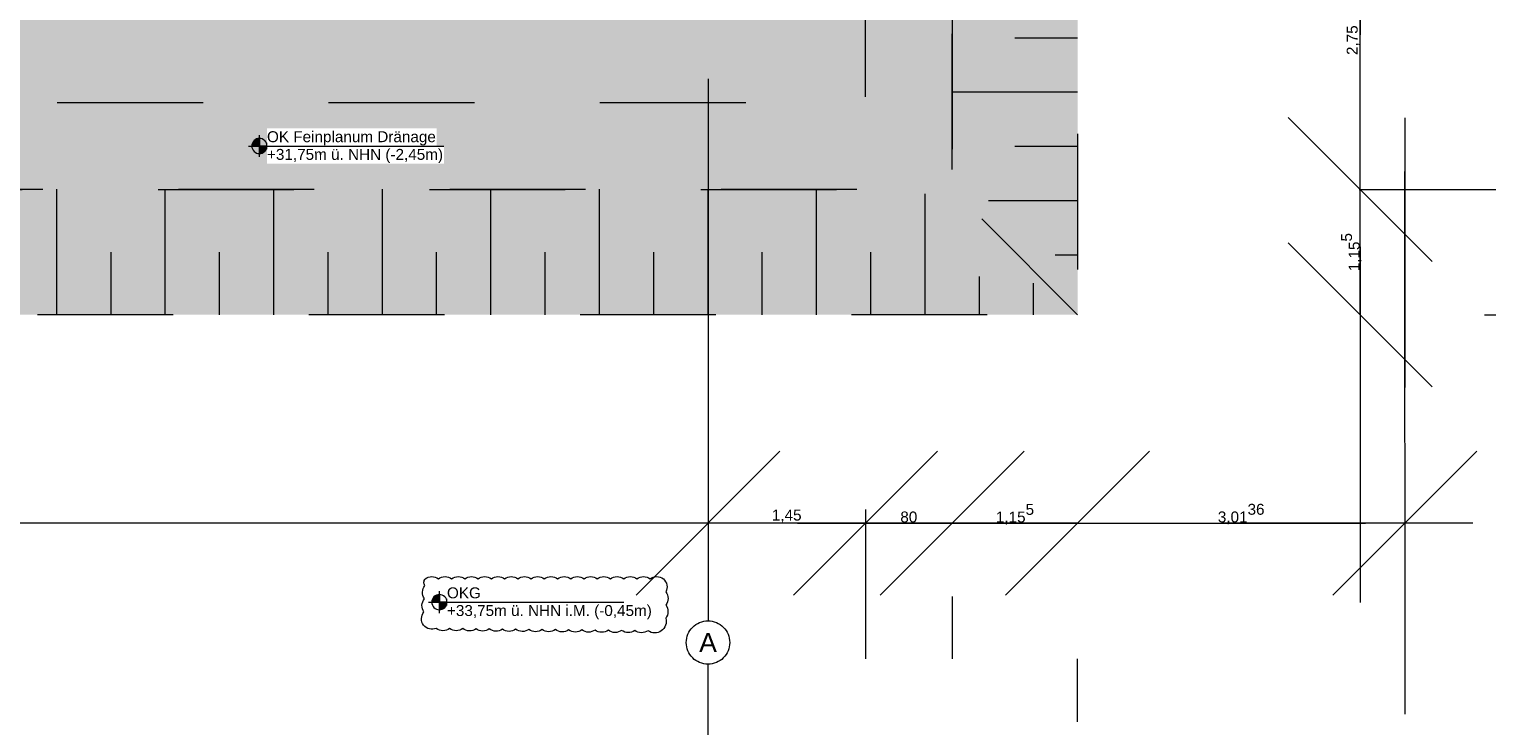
# Model space of a CAD drawing. Header units: metres. Extents: x -3716 to 31, y -1854 to 706.
# Tile 175 of 237: x -391 to -221, y -157 to -77. Entities that reach past the tile are written whole.
import ezdxf

# ---------------------------------------------------------------- set-up
doc = ezdxf.new("R2010")
doc.units = ezdxf.units.M
doc.header["$LTSCALE"] = 1.25
doc.header["$PDMODE"] = 1
doc.header["$PDSIZE"] = -2
for name, pattern in [('Linienart-53', [5.291531, 3.175, -1.058062, 0.352704, -0.705764]), ('Linienart-Gestrichelt mit Abstand', [6, 4, -2]), ('VW-01 Strichlinie kurz', [1.999894, 0.999947, -0.999947])]:
    doc.linetypes.add(name, pattern=pattern)
doc.layers.get('0').update_dxf_attribs({"lineweight": 25})
for name, color, linetype, lineweight in [('30 -32 Gründung-Baugrube', 7, 'VW-01 Strichlinie kurz', 9), ('70 -71 Achsen- 1 Gebäudeachsen', 7, 'Linienart-53', 18), ('70 -72 Beschriftung- 5 Höhenkoten', 7, 'Continuous', 15), ('Keine', 7, 'Continuous', 9), ('Keine-1', 7, 'Continuous', 15)]:
    doc.layers.add(name, color=color, linetype=linetype, lineweight=lineweight)
doc.layers.add('70 -76 Bemaßung- 2 Allgemein', color=7, linetype='Continuous', lineweight=5, true_color=0x6666cc)
doc.layers.add('70 -77 Revision- 2 Wolken', color=7, linetype='Continuous', lineweight=18, true_color=0x944cff)
doc.styles.add('Arial', font='arial.ttf')
doc.dimstyles.new('k+k_klein', dxfattribs={"dimtxt": 1.258608, "dimasz": 1.3255, "dimexe": 1.25, "dimexo": 3.75, "dimgap": 0.125, "dimtad": 1, "dimdec": 3, "dimtxsty": 'Arial', "dimblk": 'VW_SLASH', "dimblk1": 'VW_SLASH', "dimblk2": 'VW_SLASH', "dimcen": 0, "dimdle": 0.625, "dimadec": 3, "dimazin": 0, "dimtfac": 0.75, "dimtdec": 3, "dimtix": 1, "dimtmove": 0, "dimatfit": 0, "dimldrblk": 'VW_FILLEDARROW', "dimfxlon": 1, "dimfrac": 2, "dimtolj": 1, "dimarcsym": 0})

# ---------------------------------------------------------------- blocks, each defined once
blk = doc.blocks.new('Gruppe-32')
at = {"layer": '30 -32 Gründung-Baugrube', "color": 7, "transparency": 33554687}
for p, q in [((-6.421, -43.352), (-6.421, -42.196)), ((-5.421, -43.352), (-5.421, -42.196)), ((-4.421, -43.352), (-4.421, -42.196)), ((-3.421, -43.352), (-3.421, -42.196)), ((-2.421, -43.352), (-2.421, -42.196)), ((-1.421, -43.352), (-1.421, -42.196)), ((-0.421, -43.352), (-0.421, -42.196)), ((0.579, -43.352), (0.579, -42.196)), ((1.579, -43.352), (1.579, -42.238)), ((-5.921, -43.352), (-5.921, -42.774)), ((-4.921, -43.352), (-4.921, -42.774)), ((-3.921, -43.352), (-3.921, -42.774)), ((-2.921, -43.352), (-2.921, -42.774)), ((-1.921, -43.352), (-1.921, -42.774)), ((-0.921, -43.352), (-0.921, -42.774)), ((0.079, -43.352), (0.079, -42.774)), ((1.079, -43.352), (1.079, -42.774)), ((2.079, -43.352), (2.079, -43)), ((2.579, -43.352), (2.579, -43.06))]:
    blk.add_line(p, q, dxfattribs=at)
blk = doc.blocks.new('Gruppe-33')
at = {"layer": '30 -32 Gründung-Baugrube', "color": 7, "transparency": 33554687}
for p, q in [((2.984, -40.802), (2.407, -40.802)), ((2.984, -41.302), (1.829, -41.302)), ((2.984, -41.802), (2.407, -41.802)), ((2.984, -42.302), (2.162, -42.302)), ((2.984, -42.802), (2.778, -42.802))]:
    blk.add_line(p, q, dxfattribs=at)
blk = doc.blocks.new('Gruppe-153')
at = {"layer": '30 -32 Gründung-Baugrube', "color": 7, "transparency": 33554687}
for name in ['Gruppe-33', 'Gruppe-32']:
    blk.add_blockref(name, (0, 0), dxfattribs=at)
blk = doc.blocks.new('Änderungswolke-4')
at = {"layer": '70 -77 Revision- 2 Wolken', "transparency": 33554687, "flags": 128}
blk.add_lwpolyline([(-1.107, 0.227, -0.162278), (-1.047, 0.248, -0.162278), (-0.986, 0.227, -0.162278), (-0.925, 0.248, -0.162278), (-0.864, 0.227, -0.162278), (-0.803, 0.248, -0.162278), (-0.742, 0.227, -0.162278), (-0.681, 0.248, -0.162278), (-0.62, 0.227, -0.162278), (-0.559, 0.248, -0.162278), (-0.498, 0.227, -0.162278), (-0.437, 0.248, -0.162278), (-0.376, 0.227, -0.162278), (-0.315, 0.248, -0.162278), (-0.254, 0.227, -0.162278), (-0.193, 0.248, -0.162278), (-0.132, 0.227, -0.162278), (-0.071, 0.248, -0.162278), (-0.01, 0.227, -0.162278), (0.051, 0.248, -0.162278), (0.112, 0.227, -0.162278), (0.173, 0.248, -0.162278), (0.234, 0.227, -0.162278), (0.295, 0.248, -0.162278), (0.356, 0.227, -0.162278), (0.416, 0.248, -0.162278), (0.477, 0.227, -0.162278), (0.538, 0.248, -0.162278), (0.599, 0.227, -0.162278), (0.66, 0.248, -0.162278), (0.721, 0.227, -0.162278), (0.782, 0.248, -0.162278), (0.843, 0.227, -0.162278), (0.904, 0.248, -0.162278), (0.965, 0.227, -0.162278), (1.026, 0.248, -0.162278), (1.087, 0.227, -0.162278), (1.119, 0.171, -0.162278), (1.11, 0.108, -0.162278), (1.13, 0.047, -0.162278), (1.109, -0.014, -0.162278), (1.129, -0.075, -0.162278), (1.108, -0.136, -0.162278), (1.107, -0.2, -0.162278), (1.067, -0.251, -0.162278), (1.006, -0.271, -0.162278), (0.946, -0.25, -0.162278), (0.884, -0.269, -0.162278), (0.824, -0.248, -0.162278), (0.762, -0.268, -0.162278), (0.702, -0.247, -0.162278), (0.641, -0.267, -0.162278), (0.58, -0.246, -0.162278), (0.519, -0.265, -0.162278), (0.458, -0.244, -0.162278), (0.397, -0.264, -0.162278), (0.336, -0.243, -0.162278), (0.275, -0.263, -0.162278), (0.214, -0.242, -0.162278), (0.153, -0.261, -0.162278), (0.092, -0.24, -0.162278), (0.031, -0.26, -0.162278), (-0.03, -0.239, -0.162278), (-0.091, -0.259, -0.162278), (-0.152, -0.238, -0.162278), (-0.213, -0.257, -0.162278), (-0.274, -0.236, -0.162278), (-0.335, -0.256, -0.162278), (-0.396, -0.235, -0.162278), (-0.457, -0.255, -0.162278), (-0.517, -0.234, -0.162278), (-0.579, -0.254, -0.162278), (-0.639, -0.233, -0.162278), (-0.701, -0.252, -0.162278), (-0.761, -0.231, -0.162278), (-0.822, -0.251, -0.162278), (-0.883, -0.23, -0.162278), (-0.944, -0.25, -0.162278), (-1.005, -0.229, -0.162278), (-1.069, -0.234, -0.162278), (-1.123, -0.199, -0.162278), (-1.141, -0.138, -0.162278), (-1.119, -0.077, -0.162278), (-1.137, -0.016, -0.162278), (-1.114, 0.044, -0.162278), (-1.132, 0.106, -0.162278), (-1.11, 0.166, -0.162278), (-1.119, 0.197, -0.162278), (-1.107, 0.227)], format="xyb", close=True, dxfattribs=at)
blk = doc.blocks.new('Gruppe-210')
at = {"layer": '70 -72 Beschriftung- 5 Höhenkoten', "linetype": 'Continuous', "lineweight": 0}
h = blk.add_hatch(color=7, dxfattribs=at)
edge = h.paths.add_edge_path()
edge.add_arc((-2.896, -46), 0.07, 90, 180)
edge.add_line((-2.966, -46), (-2.896, -46))
edge.add_line((-2.896, -46), (-2.896, -45.93))
at = {"layer": '70 -72 Beschriftung- 5 Höhenkoten'}
blk.add_line((-2.896, -46.1), (-2.896, -45.9), dxfattribs=at)
at = {"layer": '70 -72 Beschriftung- 5 Höhenkoten', "flags": 128}
for points in [[(-2.896, -45.93, 0.414214), (-2.966, -46), (-2.896, -46)], [(-2.966, -46, 0.414214), (-2.896, -46.07), (-2.896, -46)]]:
    blk.add_lwpolyline(points, format="xyb", close=True, dxfattribs=at)
at = {"color": 255, "linetype": 'Continuous'}
blk.add_wipeout([(-2.826, -46), (-2.51, -46), (-2.51, -45.838), (-2.826, -45.838)], dxfattribs=at).dxf.layer = '70 -72 Beschriftung- 5 Höhenkoten'
at = {"layer": '70 -72 Beschriftung- 5 Höhenkoten', "insert": (-2.826, -45.864), "char_height": 0.1007, "attachment_point": 1, "line_spacing_factor": 0.96878, "style": 'Arial'}
blk.add_mtext('OKG', dxfattribs=at)
at = {"color": 255, "linetype": 'Continuous'}
blk.add_wipeout([(-2.826, -46.162), (-0.929, -46.162), (-0.929, -46), (-2.826, -46)], dxfattribs=at).dxf.layer = '70 -72 Beschriftung- 5 Höhenkoten'
at = {"layer": '70 -72 Beschriftung- 5 Höhenkoten', "linetype": 'Continuous', "lineweight": 0}
h = blk.add_hatch(color=7, dxfattribs=at)
edge = h.paths.add_edge_path()
edge.add_arc((-2.896, -46), 0.07, 270, 360)
edge.add_line((-2.826, -46), (-2.896, -46))
edge.add_line((-2.896, -46), (-2.896, -46.07))
at = {"layer": '70 -72 Beschriftung- 5 Höhenkoten'}
blk.add_line((-2.996, -46), (-1.196, -46), dxfattribs=at)
at = {"layer": '70 -72 Beschriftung- 5 Höhenkoten', "flags": 128}
for points in [[(-2.826, -46, 0.414214), (-2.896, -45.93), (-2.896, -46)], [(-2.896, -46.07, 0.414214), (-2.826, -46), (-2.896, -46)]]:
    blk.add_lwpolyline(points, format="xyb", close=True, dxfattribs=at)
at = {"layer": '70 -77 Revision- 2 Wolken'}
blk.add_blockref('Änderungswolke-4', (-1.919, -46.013), dxfattribs=at)
at = {"layer": '70 -72 Beschriftung- 5 Höhenkoten', "insert": (-2.826, -46.027), "char_height": 0.10069, "attachment_point": 1, "line_spacing_factor": 0.96878, "style": 'Arial'}
blk.add_mtext('+33,75m ü. NHN i.M. (-0,45m)', dxfattribs=at)
blk = doc.blocks.new('Gruppe-287')
at = {"layer": '70 -72 Beschriftung- 5 Höhenkoten', "linetype": 'Continuous', "lineweight": 0}
h = blk.add_hatch(color=7, dxfattribs=at)
edge = h.paths.add_edge_path()
edge.add_arc((-4.554, -41.797), 0.07, 90, 180)
edge.add_line((-4.624, -41.797), (-4.554, -41.797))
edge.add_line((-4.554, -41.797), (-4.554, -41.727))
at = {"layer": '70 -72 Beschriftung- 5 Höhenkoten'}
blk.add_line((-4.554, -41.897), (-4.554, -41.697), dxfattribs=at)
at = {"layer": '70 -72 Beschriftung- 5 Höhenkoten', "flags": 128}
for points in [[(-4.554, -41.727, 0.414214), (-4.624, -41.797), (-4.554, -41.797)], [(-4.624, -41.797, 0.414214), (-4.554, -41.867), (-4.554, -41.797)]]:
    blk.add_lwpolyline(points, format="xyb", close=True, dxfattribs=at)
at = {"color": 255, "linetype": 'Continuous'}
blk.add_wipeout([(-4.484, -41.797), (-2.921, -41.797), (-2.921, -41.635), (-4.484, -41.635)], dxfattribs=at).dxf.layer = '70 -72 Beschriftung- 5 Höhenkoten'
at = {"layer": '70 -72 Beschriftung- 5 Höhenkoten', "insert": (-4.484, -41.661), "char_height": 0.10069, "attachment_point": 1, "line_spacing_factor": 0.96878, "style": 'Arial'}
blk.add_mtext('OK Feinplanum Dränage', dxfattribs=at)
at = {"color": 255, "linetype": 'Continuous'}
blk.add_wipeout([(-4.484, -41.959), (-2.854, -41.959), (-2.854, -41.797), (-4.484, -41.797)], dxfattribs=at).dxf.layer = '70 -72 Beschriftung- 5 Höhenkoten'
at = {"layer": '70 -72 Beschriftung- 5 Höhenkoten', "linetype": 'Continuous', "lineweight": 0}
h = blk.add_hatch(color=7, dxfattribs=at)
edge = h.paths.add_edge_path()
edge.add_arc((-4.554, -41.797), 0.07, 270, 360)
edge.add_line((-4.484, -41.797), (-4.554, -41.797))
edge.add_line((-4.554, -41.797), (-4.554, -41.867))
at = {"layer": '70 -72 Beschriftung- 5 Höhenkoten'}
blk.add_line((-4.654, -41.797), (-2.854, -41.797), dxfattribs=at)
at = {"layer": '70 -72 Beschriftung- 5 Höhenkoten', "flags": 128}
for points in [[(-4.484, -41.797, 0.414214), (-4.554, -41.727), (-4.554, -41.797)], [(-4.554, -41.867, 0.414214), (-4.484, -41.797), (-4.554, -41.797)]]:
    blk.add_lwpolyline(points, format="xyb", close=True, dxfattribs=at)
at = {"layer": '70 -72 Beschriftung- 5 Höhenkoten', "insert": (-4.484, -41.824), "char_height": 0.10069, "attachment_point": 1, "line_spacing_factor": 0.96878, "style": 'Arial'}
blk.add_mtext('+31,75m ü. NHN (-2,45m)', dxfattribs=at)
blk = doc.blocks.new('VW_SLASH')
at = {"color": 0, "linetype": 'ByBlock', "lineweight": -2, "transparency": 16777216}
blk.add_line((0.472, 0), (-1, 0), dxfattribs=at)
at = {"color": 0, "lineweight": 5, "transparency": 16777216, "flags": 128}
blk.add_lwpolyline([(0.5, 0.5), (-0.5, -0.5)], dxfattribs=at)
blk = doc.blocks.new('*D519')
at = {"layer": '70 -76 Bemaßung- 2 Allgemein', "color": 0, "lineweight": -2}
for p, q in [((6.971, -39.447), (6.838, -39.447)), ((5.588, -40.872), (5.588, -40.773)), ((5.579, -42.197), (6.838, -42.197))]:
    blk.add_line(p, q, dxfattribs=at)
at = {"layer": 'Defpoints', "color": 0}
for p in [(3.221, -39.447), (5.588, -39.447), (1.829, -42.197)]:
    blk.add_point(p, dxfattribs=at)
at = {"layer": '70 -76 Bemaßung- 2 Allgemein', "color": 0, "lineweight": -2, "xscale": 1.32550048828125, "yscale": 1.32550048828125, "zscale": 1.32550048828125}
for p, rotation in [((5.588, -39.447), 90), ((5.588, -42.197), 270)]:
    blk.add_blockref('VW_SLASH', p, dxfattribs=dict(at, rotation=rotation))
at = {"layer": '70 -76 Bemaßung- 2 Allgemein', "color": 0, "insert": (5.523, -40.822), "char_height": 0.1007, "attachment_point": 5, "rotation": 90, "style": 'Arial'}
blk.add_mtext('\\A1;2,75', dxfattribs=at)
blk = doc.blocks.new('VW_FILLEDARROW')
at = {"linetype": 'Continuous', "lineweight": 0, "transparency": 16777216}
blk.add_hatch(color=0, dxfattribs=at).paths.add_polyline_path([(-2.829, 0.758), (0, 0), (-2.829, -0.758)])
at = {"color": 0, "lineweight": 5, "transparency": 16777216, "flags": 128}
blk.add_lwpolyline([(-2.829, 0.758), (0, 0), (-2.829, -0.758)], close=True, dxfattribs=at)
blk = doc.blocks.new('*D520')
at = {"layer": '70 -76 Bemaßung- 2 Allgemein', "color": 0, "lineweight": -2}
for p, q in [((5.588, -40.872), (5.588, -39.546)), ((5.579, -42.197), (6.838, -42.197)), ((5.588, -43.352), (5.588, -42.197)), ((6.734, -43.352), (6.838, -43.352)), ((5.588, -44.678), (5.588, -46.003))]:
    blk.add_line(p, q, dxfattribs=at)
at = {"layer": 'Defpoints', "color": 0}
for p in [(1.829, -42.197), (5.588, -42.197), (2.984, -43.352)]:
    blk.add_point(p, dxfattribs=at)
at = {"layer": '70 -76 Bemaßung- 2 Allgemein', "color": 0, "lineweight": -2, "xscale": 1.32550048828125, "yscale": 1.32550048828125, "zscale": 1.32550048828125}
for p, rotation in [((5.588, -42.197), 270), ((5.588, -43.352), 90)]:
    blk.add_blockref('VW_SLASH', p, dxfattribs=dict(at, rotation=rotation))
at = {"layer": '70 -76 Bemaßung- 2 Allgemein', "color": 0, "insert": (5.506, -42.775), "char_height": 0.10069, "attachment_point": 5, "rotation": 90, "style": 'Arial'}
blk.add_mtext('\\A1;1,15\\S5^ ;', dxfattribs=at)
blk = doc.blocks.new('*D561')
at = {"layer": '70 -76 Bemaßung- 2 Allgemein', "color": 0, "lineweight": -2}
for p, q in [((-0.421, -41.522), (-0.421, -44.022)), ((-1.747, -45.272), (-33.417, -45.272)), ((-34.742, -48.854), (-34.742, -46.522))]:
    blk.add_line(p, q, dxfattribs=at)
at = {"layer": 'Defpoints', "color": 0}
for p in [(-34.742, -45.104), (-34.742, -45.272), (-0.421, -45.272)]:
    blk.add_point(p, dxfattribs=at)
at = {"layer": '70 -76 Bemaßung- 2 Allgemein', "color": 0, "lineweight": -2, "xscale": 1.32550048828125, "yscale": 1.32550048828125, "zscale": 1.32550048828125, "rotation": 180}
blk.add_blockref('VW_SLASH', (-34.742, -45.272), dxfattribs=at)
at = {"layer": '70 -76 Bemaßung- 2 Allgemein', "color": 0, "lineweight": -2, "xscale": 1.32550048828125, "yscale": 1.32550048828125, "zscale": 1.32550048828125}
blk.add_blockref('VW_SLASH', (-0.421, -45.272), dxfattribs=at)
at = {"layer": '70 -76 Bemaßung- 2 Allgemein', "color": 0, "insert": (-17.582, -45.189), "char_height": 0.10069, "attachment_point": 5, "style": 'Arial'}
blk.add_mtext('\\A1;34,32\\S13^ ;', dxfattribs=at)
blk = doc.blocks.new('*D562')
at = {"layer": '70 -76 Bemaßung- 2 Allgemein', "color": 0, "lineweight": -2}
for p, q in [((1.029, -45.147), (1.029, -46.522)), ((-1.747, -45.272), (-3.072, -45.272)), ((1.029, -45.272), (-0.421, -45.272)), ((2.355, -45.272), (3.68, -45.272)), ((-0.421, -49.022), (-0.421, -46.522))]:
    blk.add_line(p, q, dxfattribs=at)
at = {"layer": 'Defpoints', "color": 0}
for p in [(1.029, -41.397), (-0.421, -45.272), (-0.421, -45.272)]:
    blk.add_point(p, dxfattribs=at)
at = {"layer": '70 -76 Bemaßung- 2 Allgemein', "color": 0, "lineweight": -2, "xscale": 1.32550048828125, "yscale": 1.32550048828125, "zscale": 1.32550048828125}
blk.add_blockref('VW_SLASH', (-0.421, -45.272), dxfattribs=at)
at = {"layer": '70 -76 Bemaßung- 2 Allgemein', "color": 0, "lineweight": -2, "xscale": 1.32550048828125, "yscale": 1.32550048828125, "zscale": 1.32550048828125, "rotation": 180}
blk.add_blockref('VW_SLASH', (1.029, -45.272), dxfattribs=at)
at = {"layer": '70 -76 Bemaßung- 2 Allgemein', "color": 0, "insert": (0.304, -45.207), "char_height": 0.1007, "attachment_point": 5, "style": 'Arial'}
blk.add_mtext('\\A1;1,45', dxfattribs=at)
blk = doc.blocks.new('*D563')
at = {"layer": '70 -76 Bemaßung- 2 Allgemein', "color": 0, "lineweight": -2}
for p, q in [((1.029, -45.147), (1.029, -46.522)), ((-0.297, -45.272), (-1.622, -45.272)), ((1.829, -45.272), (1.029, -45.272)), ((3.155, -45.272), (4.48, -45.272)), ((1.829, -45.947), (1.829, -46.522))]:
    blk.add_line(p, q, dxfattribs=at)
at = {"layer": 'Defpoints', "color": 0}
for p in [(1.029, -41.397), (1.829, -42.197), (1.029, -45.272)]:
    blk.add_point(p, dxfattribs=at)
at = {"layer": '70 -76 Bemaßung- 2 Allgemein', "color": 0, "lineweight": -2, "xscale": 1.32550048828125, "yscale": 1.32550048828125, "zscale": 1.32550048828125}
blk.add_blockref('VW_SLASH', (1.029, -45.272), dxfattribs=at)
at = {"layer": '70 -76 Bemaßung- 2 Allgemein', "color": 0, "lineweight": -2, "xscale": 1.32550048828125, "yscale": 1.32550048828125, "zscale": 1.32550048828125, "rotation": 180}
blk.add_blockref('VW_SLASH', (1.829, -45.272), dxfattribs=at)
at = {"layer": '70 -76 Bemaßung- 2 Allgemein', "color": 0, "insert": (1.429, -45.216), "char_height": 0.1007, "attachment_point": 5, "style": 'Arial'}
blk.add_mtext('\\A1;80', dxfattribs=at)
blk = doc.blocks.new('*D564')
at = {"layer": '70 -76 Bemaßung- 2 Allgemein', "color": 0, "lineweight": -2}
for p, q in [((0.503, -45.272), (-0.822, -45.272)), ((2.984, -45.272), (1.829, -45.272)), ((4.31, -45.272), (5.635, -45.272)), ((1.829, -45.947), (1.829, -46.522)), ((2.984, -47.102), (2.984, -46.522))]:
    blk.add_line(p, q, dxfattribs=at)
at = {"layer": 'Defpoints', "color": 0}
for p in [(1.829, -42.197), (2.984, -43.352), (1.829, -45.272)]:
    blk.add_point(p, dxfattribs=at)
at = {"layer": '70 -76 Bemaßung- 2 Allgemein', "color": 0, "lineweight": -2, "xscale": 1.32550048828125, "yscale": 1.32550048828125, "zscale": 1.32550048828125}
blk.add_blockref('VW_SLASH', (1.829, -45.272), dxfattribs=at)
at = {"layer": '70 -76 Bemaßung- 2 Allgemein', "color": 0, "lineweight": -2, "xscale": 1.32550048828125, "yscale": 1.32550048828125, "zscale": 1.32550048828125, "rotation": 180}
blk.add_blockref('VW_SLASH', (2.984, -45.272), dxfattribs=at)
at = {"layer": '70 -76 Bemaßung- 2 Allgemein', "color": 0, "insert": (2.407, -45.19), "char_height": 0.10069, "attachment_point": 5, "style": 'Arial'}
blk.add_mtext('\\A1;1,15\\S5^ ;', dxfattribs=at)
blk = doc.blocks.new('*D565')
at = {"layer": '70 -76 Bemaßung- 2 Allgemein', "color": 0, "lineweight": -2}
for p, q in [((5.998, -41.537), (5.998, -44.022)), ((4.672, -45.272), (4.31, -45.272)), ((2.984, -47.102), (2.984, -46.522))]:
    blk.add_line(p, q, dxfattribs=at)
at = {"layer": 'Defpoints', "color": 0}
for p in [(2.984, -43.352), (2.984, -45.272), (5.998, -45.287)]:
    blk.add_point(p, dxfattribs=at)
at = {"layer": '70 -76 Bemaßung- 2 Allgemein', "color": 0, "lineweight": -2, "xscale": 1.32550048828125, "yscale": 1.32550048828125, "zscale": 1.32550048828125, "rotation": 180}
blk.add_blockref('VW_SLASH', (2.984, -45.272), dxfattribs=at)
at = {"layer": '70 -76 Bemaßung- 2 Allgemein', "color": 0, "lineweight": -2, "xscale": 1.32550048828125, "yscale": 1.32550048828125, "zscale": 1.32550048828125}
blk.add_blockref('VW_SLASH', (5.998, -45.272), dxfattribs=at)
at = {"layer": '70 -76 Bemaßung- 2 Allgemein', "color": 0, "insert": (4.491, -45.189), "char_height": 0.10069, "attachment_point": 5, "style": 'Arial'}
blk.add_mtext('\\A1;3,01\\S36^ ;', dxfattribs=at)
blk = doc.blocks.new('_Achsen (3D)')
at = {"layer": '70 -71 Achsen- 1 Gebäudeachsen', "transparency": 33554687}
blk.add_line((-0.421, 3.8), (-0.421, -46.172), dxfattribs=at)
at = {"color": 255, "transparency": 33554687}
blk.add_wipeout([(-0.421, -46.172), (-0.401, -46.173), (-0.382, -46.176), (-0.363, -46.181), (-0.344, -46.187), (-0.327, -46.196), (-0.31, -46.206), (-0.294, -46.217), (-0.28, -46.231), (-0.266, -46.245), (-0.255, -46.261), (-0.245, -46.278), (-0.236, -46.296), (-0.23, -46.314), (-0.225, -46.333), (-0.222, -46.352), (-0.221, -46.372), (-0.222, -46.392), (-0.225, -46.411), (-0.23, -46.43), (-0.236, -46.449), (-0.245, -46.466), (-0.255, -46.483), (-0.266, -46.499), (-0.28, -46.513), (-0.294, -46.527), (-0.31, -46.538), (-0.327, -46.548), (-0.344, -46.557), (-0.363, -46.563), (-0.382, -46.568), (-0.401, -46.571), (-0.421, -46.572), (-0.441, -46.571), (-0.46, -46.568), (-0.479, -46.563), (-0.498, -46.557), (-0.515, -46.548), (-0.532, -46.538), (-0.548, -46.527), (-0.562, -46.513), (-0.576, -46.499), (-0.587, -46.483), (-0.597, -46.466), (-0.606, -46.449), (-0.612, -46.43), (-0.617, -46.411), (-0.62, -46.392), (-0.621, -46.372), (-0.62, -46.352), (-0.617, -46.333), (-0.612, -46.314), (-0.606, -46.296), (-0.597, -46.278), (-0.587, -46.261), (-0.576, -46.245), (-0.562, -46.231), (-0.548, -46.217), (-0.532, -46.206), (-0.515, -46.196), (-0.498, -46.187), (-0.479, -46.181), (-0.46, -46.176), (-0.441, -46.173)], dxfattribs=at).dxf.layer = 'Keine'
at = {"layer": 'Keine', "transparency": 33554687, "flags": 128}
blk.add_lwpolyline([(-0.421, -46.172), (-0.401, -46.173), (-0.382, -46.176), (-0.363, -46.181), (-0.344, -46.187), (-0.327, -46.196), (-0.31, -46.206), (-0.294, -46.217), (-0.28, -46.231), (-0.266, -46.245), (-0.255, -46.261), (-0.245, -46.278), (-0.236, -46.296), (-0.23, -46.314), (-0.225, -46.333), (-0.222, -46.352), (-0.221, -46.372), (-0.222, -46.392), (-0.225, -46.411), (-0.23, -46.43), (-0.236, -46.449), (-0.245, -46.466), (-0.255, -46.483), (-0.266, -46.499), (-0.28, -46.513), (-0.294, -46.527), (-0.31, -46.538), (-0.327, -46.548), (-0.344, -46.557), (-0.363, -46.563), (-0.382, -46.568), (-0.401, -46.571), (-0.421, -46.572), (-0.441, -46.571), (-0.46, -46.568), (-0.479, -46.563), (-0.498, -46.557), (-0.515, -46.548), (-0.532, -46.538), (-0.548, -46.527), (-0.562, -46.513), (-0.576, -46.499), (-0.587, -46.483), (-0.597, -46.466), (-0.606, -46.449), (-0.612, -46.43), (-0.617, -46.411), (-0.62, -46.392), (-0.621, -46.372), (-0.62, -46.352), (-0.617, -46.333), (-0.612, -46.314), (-0.606, -46.296), (-0.597, -46.278), (-0.587, -46.261), (-0.576, -46.245), (-0.562, -46.231), (-0.548, -46.217), (-0.532, -46.206), (-0.515, -46.196), (-0.498, -46.187), (-0.479, -46.181), (-0.46, -46.176), (-0.441, -46.173)], close=True, dxfattribs=at)
at = {"layer": 'Keine', "transparency": 33554687, "insert": (-0.421, -46.372), "char_height": 0.176, "attachment_point": 5, "line_spacing_factor": 0.970891, "style": 'Arial'}
blk.add_mtext('A', dxfattribs=at)
blk = doc.blocks.new('Gruppe-492')
at = {"layer": '70 -76 Bemaßung- 2 Allgemein'}
for base, p1, p2, text, picture, middle in [((5.58847, -39.44704), (1.829, -42.19704), (3.221, -39.44704), '2,75', '*D519', (5.523, -40.82204)), ((5.58847, -42.19704), (2.984, -43.35204), (1.829, -42.19704), '1,15\\S5^ ;', '*D520', (5.50627, -42.77454))]:
    dim = blk.add_linear_dim(base=base, p1=p1, p2=p2, angle=270, text=text, dimstyle='k+k_klein', override={"dimtxt": 0.100689, "dimgap": 0.005, "dimdec": 4, "dimpost": '<>', "dimtxsty": 'Arial', "dimtmove": 2}, dxfattribs=at)
    dim.commit()
    dim.dimension.update_dxf_attribs({"geometry": picture, "text_midpoint": middle})
blk = doc.blocks.new('Gruppe-494')
at = {"layer": '70 -76 Bemaßung- 2 Allgemein'}
for base, p1, p2, text, picture, middle in [((-0.421, -45.27204), (1.029, -41.39704), (-0.421, -45.27204), '1,45', '*D562', (0.304, -45.20658)), ((1.029, -45.27204), (1.829, -42.19704), (1.029, -41.39704), '80', '*D563', (1.429, -45.21564)), ((-34.74232, -45.27204), (-0.421, -45.27204), (-34.74232, -45.10404), '34,32\\S13^ ;', '*D561', (-17.58166, -45.18894)), ((2.984, -45.27204), (5.99759, -45.28694), (2.984, -43.35204), '3,01\\S36^ ;', '*D565', (4.49079, -45.18894)), ((1.829, -45.27204), (2.984, -43.35204), (1.829, -42.19704), '1,15\\S5^ ;', '*D564', (2.4065, -45.18985))]:
    dim = blk.add_linear_dim(base=base, p1=p1, p2=p2, text=text, dimstyle='k+k_klein', override={"dimtxt": 0.100689, "dimgap": 0.005, "dimdec": 4, "dimpost": '<>', "dimtxsty": 'Arial', "dimtmove": 2}, dxfattribs=at)
    dim.commit()
    dim.dimension.update_dxf_attribs({"geometry": picture, "text_midpoint": middle})
blk = doc.blocks.new('_Feinplanum 2D (2D)')
at = {"layer": '30 -32 Gründung-Baugrube', "linetype": 'Continuous', "lineweight": 0, "true_color": 0xfffdee}
h = blk.add_hatch(color=7, dxfattribs=at)
h.paths.add_polyline_path([(3.234, 2.208), (3.234, -3.255), (2.984, -4.188), (2.984, -7.283), (4.962, -7.283), (4.962, -10.133), (2.654, -10.133), (2.654, -15.181), (4.962, -15.181), (4.962, -18.031), (2.984, -18.031), (2.984, -43.352), (-34.742, -43.352), (-34.742, -45.105), (-41.182, -45.105), (-41.182, -44.674), (-49.965, -44.674), (-49.965, -43.352), (-84.242, -43.352), (-84.242, -45.104), (-90.682, -45.104), (-90.682, -44.674), (-99.465, -44.674), (-99.465, -43.352), (-160.892, -43.352), (-160.892, -45.104), (-167.332, -45.104), (-167.332, -44.674), (-176.115, -44.674), (-176.115, -43.352), (-179.176, -43.352), (-179.176, 2.208), (-156.666, 2.208), (-156.666, 2.555), (-146.526, 2.555), (-146.526, 2.208), (-52.841, 2.208), (-52.841, 2.398), (-26.376, 2.398), (-26.376, 2.208)])
h.paths.add_polyline_path([(-178.021, 1.053), (-178.021, -42.197), (-174.115, -42.197), (-174.115, -42.674), (-171.875, -42.674), (-171.875, -42.228), (-169.941, -42.228), (-169.941, -42.674), (-167.701, -42.674), (-167.701, -42.197), (-165.332, -42.197), (-165.332, -43.104), (-162.892, -43.104), (-162.892, -42.197), (-97.465, -42.197), (-97.465, -42.674), (-95.225, -42.674), (-95.225, -42.197), (-93.291, -42.197), (-93.291, -42.674), (-91.051, -42.674), (-91.051, -42.197), (-88.682, -42.197), (-88.682, -43.104), (-86.242, -43.104), (-86.242, -42.197), (-53.001, -42.197), (-53.001, -41.897), (-52.999, -41.897), (-52.999, -42.197), (-47.965, -42.197), (-47.965, -42.674), (-45.725, -42.674), (-45.725, -42.197), (-43.791, -42.197), (-43.791, -42.674), (-41.551, -42.674), (-41.551, -42.197), (-39.182, -42.197), (-39.182, -43.104), (-36.742, -43.104), (-36.742, -42.197), (-16.711, -42.197), (-16.711, -42.196), (-13.63, -42.197), (1.829, -42.197), (1.829, -4.036), (2.079, -3.103), (2.079, 1.053), (-16.711, 1.053), (-27.531, 1.053), (-27.531, 1.243), (-51.686, 1.243), (-51.686, 1.053), (-53.001, 1.053), (-88.896, 1.053), (-106.641, 1.053), (-147.681, 1.053), (-147.681, 1.4), (-155.511, 1.4), (-155.511, 1.053)])
at = {"layer": '30 -32 Gründung-Baugrube', "linetype": 'Continuous', "lineweight": 0}
h = blk.add_hatch(color=254, dxfattribs=at)
h.paths.add_polyline_path([(-52.999, -42.197), (-53.001, -42.197), (-86.242, -42.197), (-86.242, -43.104), (-88.682, -43.104), (-88.682, -42.197), (-88.896, -42.197), (-88.896, -42.197), (-91.051, -42.197), (-91.051, -42.674), (-93.291, -42.674), (-93.291, -42.197), (-95.225, -42.197), (-95.225, -42.674), (-97.465, -42.674), (-97.465, -42.197), (-162.892, -42.197), (-162.892, -43.104), (-165.332, -43.104), (-165.332, -42.197), (-167.701, -42.197), (-167.701, -42.674), (-169.941, -42.674), (-169.941, -42.197), (-171.875, -42.197), (-171.875, -42.674), (-174.115, -42.674), (-174.115, -42.197), (-178.021, -42.197), (-178.021, 1.053), (-106.641, 1.053), (-88.896, 1.053), (-53.001, 1.053), (-16.711, 1.053), (2.079, 1.053), (2.079, -3.103), (1.829, -4.036), (1.829, -42.197), (-13.63, -42.197), (-16.711, -42.196), (-16.711, -42.197), (-36.742, -42.197), (-36.742, -43.104), (-39.182, -43.104), (-39.182, -42.197), (-41.551, -42.197), (-41.551, -42.674), (-43.791, -42.674), (-43.791, -42.197), (-45.725, -42.197), (-45.725, -42.674), (-47.965, -42.674), (-47.965, -42.197)])
h.paths.add_polyline_path([(-106.641, 0.253), (-177.221, 0.253), (-177.221, -41.397), (-174.115, -41.397), (-174.115, -40.677), (-171.875, -40.677), (-171.875, -41.397), (-169.941, -41.397), (-169.941, -40.677), (-167.701, -40.677), (-167.701, -41.397), (-165.332, -41.397), (-165.332, -40.004), (-162.892, -40.004), (-162.892, -41.397), (-97.465, -41.397), (-97.465, -40.677), (-95.225, -40.677), (-95.225, -41.397), (-93.291, -41.397), (-93.291, -40.677), (-91.051, -40.677), (-91.051, -41.397), (-88.896, -41.397), (-88.896, -41.397), (-88.682, -41.397), (-88.682, -40.004), (-86.242, -40.004), (-86.242, -41.397), (-71.546, -41.397), (-71.546, 0.253), (-88.896, 0.253)])
h.paths.add_polyline_path([(-70.746, -41.397), (-53.001, -41.397), (-52.999, -41.397), (-47.965, -41.397), (-47.965, -40.677), (-45.725, -40.677), (-45.725, -41.397), (-43.791, -41.397), (-43.791, -40.677), (-41.551, -40.677), (-41.551, -41.397), (-39.182, -41.397), (-39.182, -40.004), (-36.742, -40.004), (-36.742, -41.397), (-16.711, -41.397), (-16.711, -41.398), (1.029, -41.397), (1.029, -3.93), (1.279, -2.997), (1.279, 0.253), (-16.711, 0.253), (-53.001, 0.253), (-70.746, 0.253)])
at = {"layer": '30 -32 Gründung-Baugrube', "linetype": 'Continuous', "lineweight": 0, "true_color": 0xfffbdf}
h = blk.add_hatch(color=7, dxfattribs=at)
h.paths.add_polyline_path([(1.029, -8.438), (1.029, -3.93), (1.238, -3.15), (-2.021, -3.15), (-2.021, 0.253), (-16.711, 0.253), (-28.131, 0.253), (-28.131, -9.787), (-51.086, -9.787), (-51.086, -6.316), (-51.873, -6.316), (-51.873, -0.463), (-51.086, -0.463), (-51.086, 0.253), (-51.873, 0.253), (-53.001, 0.253), (-70.746, 0.253), (-70.746, -41.397), (-53.001, -41.397), (-53.001, -41.897), (-52.999, -41.897), (-52.999, -41.397), (-48.81, -41.397), (-48.81, -39.832), (-44.88, -39.832), (-44.88, -41.397), (-44.636, -41.397), (-44.636, -39.832), (-42.546, -39.832), (-42.546, -38.672), (-40.796, -38.672), (-40.796, -39.832), (-40.706, -39.832), (-40.706, -41.397), (-40.027, -41.397), (-40.027, -39.159), (-35.897, -39.159), (-35.897, -41.397), (-16.711, -41.397), (-16.711, -41.398), (1.029, -41.397), (1.029, -16.876), (0.959, -16.876), (0.959, -8.438)])
h.paths.add_polyline_path([(-23.041, -19.002), (-23.041, -19.667), (-26.771, -19.667), (-26.771, -17.567), (-25.976, -17.567), (-25.976, -11.992), (-19.966, -11.992), (-19.966, -19.002)])
h.paths.add_polyline_path([(-24.321, -2.99), (-26.021, -2.99), (-26.021, 0.15), (-24.321, 0.15)])
h.paths.add_polyline_path([(-6.871, -3.35), (-10.471, -3.35), (-10.471, 0.15), (-6.871, 0.15)])
h.paths.add_polyline_path([(-14.621, -14.347), (-19.221, -14.347), (-19.221, -6.047), (-14.621, -6.047)])
h.paths.add_polyline_path([(0.929, -13.047), (-1.771, -13.047), (-1.771, -7.347), (0.929, -7.347)])
h.paths.add_polyline_path([(0.779, -32.397), (-1.621, -32.397), (-1.621, -29.997), (0.779, -29.997)])
h.paths.add_polyline_path([(-7.471, -40.647), (-9.871, -40.647), (-9.871, -38.247), (-7.471, -38.247)])
h.paths.add_polyline_path([(-23.971, -40.647), (-26.371, -40.647), (-26.371, -38.247), (-23.971, -38.247)])
h.paths.add_polyline_path([(-64.621, -3.39), (-68.221, -3.39), (-68.221, 0.15), (-64.621, 0.15)])
h.paths.add_polyline_path([(-64.621, -21.747), (-68.221, -21.747), (-68.221, -18.147), (-64.621, -18.147)])
h.paths.add_polyline_path([(-56.821, -32.547), (-59.521, -32.547), (-59.521, -26.847), (-56.821, -26.847)])
h.paths.add_polyline_path([(-65.221, -40.647), (-67.621, -40.647), (-67.621, -38.247), (-65.221, -38.247)])
h.paths.add_polyline_path([(-59.371, -38.247), (-56.971, -38.247), (-56.971, -40.647), (-59.371, -40.647)])
h.paths.add_polyline_path([(-67.771, -26.847), (-65.071, -26.847), (-65.071, -32.547), (-67.771, -32.547)])
h.paths.add_polyline_path([(-59.771, -18.347), (-56.571, -18.347), (-56.571, -21.547), (-59.771, -21.547)])
h.paths.add_polyline_path([(-59.971, 0.15), (-56.371, 0.15), (-56.371, -3.39), (-59.971, -3.39)])
h.paths.add_polyline_path([(-34.296, -38.672), (-32.546, -38.672), (-32.546, -40.422), (-34.296, -40.422)])
h.paths.add_polyline_path([(-18.121, -38.247), (-15.721, -38.247), (-15.721, -40.647), (-18.121, -40.647)])
h.paths.add_polyline_path([(-1.296, -38.572), (0.454, -38.572), (0.454, -40.322), (-1.296, -40.322)])
h.paths.add_polyline_path([(-1.771, -18.597), (0.929, -18.597), (0.929, -24.297), (-1.771, -24.297)])
h.paths.add_polyline_path([(-10.871, -5.697), (-6.471, -5.697), (-6.471, -14.697), (-10.871, -14.697)])
h.paths.add_polyline_path([(-18.721, 0.15), (-15.121, 0.15), (-15.121, -3.35), (-18.721, -3.35)])
at = {"layer": '30 -32 Gründung-Baugrube'}
blk.add_line((2.984, -43.352), (1.829, -42.197), dxfattribs=at)
at = {"layer": '30 -32 Gründung-Baugrube', "flags": 128}
for points in [[(3.234, 2.208), (3.234, -3.255), (2.984, -4.188), (2.984, -7.283), (4.962, -7.283), (4.962, -10.133), (2.654, -10.133), (2.654, -15.181), (4.962, -15.181), (4.962, -18.031), (2.984, -18.031), (2.984, -43.352), (-34.742, -43.352), (-34.742, -45.105), (-41.182, -45.105), (-41.182, -44.674), (-49.965, -44.674), (-49.965, -43.352), (-84.242, -43.352), (-84.242, -45.104), (-90.682, -45.104), (-90.682, -44.674), (-99.465, -44.674), (-99.465, -43.352), (-160.892, -43.352), (-160.892, -45.104), (-167.332, -45.104), (-167.332, -44.674), (-176.115, -44.674), (-176.115, -43.352), (-179.176, -43.352), (-179.176, 2.208), (-156.666, 2.208), (-156.666, 2.555), (-146.526, 2.555), (-146.526, 2.208), (-52.841, 2.208), (-52.841, 2.398), (-26.376, 2.398), (-26.376, 2.208)], [(-178.021, 1.053), (-178.021, -42.197), (-174.115, -42.197), (-174.115, -42.674), (-171.875, -42.674), (-171.875, -42.228), (-169.941, -42.228), (-169.941, -42.674), (-167.701, -42.674), (-167.701, -42.197), (-165.332, -42.197), (-165.332, -43.104), (-162.892, -43.104), (-162.892, -42.197), (-97.465, -42.197), (-97.465, -42.674), (-95.225, -42.674), (-95.225, -42.197), (-93.291, -42.197), (-93.291, -42.674), (-91.051, -42.674), (-91.051, -42.197), (-88.682, -42.197), (-88.682, -43.104), (-86.242, -43.104), (-86.242, -42.197), (-53.001, -42.197), (-53.001, -41.897), (-52.999, -41.897), (-52.999, -42.197), (-47.965, -42.197), (-47.965, -42.674), (-45.725, -42.674), (-45.725, -42.197), (-43.791, -42.197), (-43.791, -42.674), (-41.551, -42.674), (-41.551, -42.197), (-39.182, -42.197), (-39.182, -43.104), (-36.742, -43.104), (-36.742, -42.197), (-16.711, -42.197), (-16.711, -42.196), (-13.63, -42.197), (1.829, -42.197), (1.829, -4.036), (2.079, -3.103), (2.079, 1.053), (-16.711, 1.053), (-27.531, 1.053), (-27.531, 1.243), (-51.686, 1.243), (-51.686, 1.053), (-53.001, 1.053), (-88.896, 1.053), (-106.641, 1.053), (-147.681, 1.053), (-147.681, 1.4), (-155.511, 1.4), (-155.511, 1.053)], [(-52.999, -42.197), (-53.001, -42.197), (-86.242, -42.197), (-86.242, -43.104), (-88.682, -43.104), (-88.682, -42.197), (-88.896, -42.197), (-88.896, -42.197), (-91.051, -42.197), (-91.051, -42.674), (-93.291, -42.674), (-93.291, -42.197), (-95.225, -42.197), (-95.225, -42.674), (-97.465, -42.674), (-97.465, -42.197), (-162.892, -42.197), (-162.892, -43.104), (-165.332, -43.104), (-165.332, -42.197), (-167.701, -42.197), (-167.701, -42.674), (-169.941, -42.674), (-169.941, -42.197), (-171.875, -42.197), (-171.875, -42.674), (-174.115, -42.674), (-174.115, -42.197), (-178.021, -42.197), (-178.021, 1.053), (-106.641, 1.053), (-88.896, 1.053), (-53.001, 1.053), (-16.711, 1.053), (2.079, 1.053), (2.079, -3.103), (1.829, -4.036), (1.829, -42.197), (-13.63, -42.197), (-16.711, -42.196), (-16.711, -42.197), (-36.742, -42.197), (-36.742, -43.104), (-39.182, -43.104), (-39.182, -42.197), (-41.551, -42.197), (-41.551, -42.674), (-43.791, -42.674), (-43.791, -42.197), (-45.725, -42.197), (-45.725, -42.674), (-47.965, -42.674), (-47.965, -42.197)], [(-70.746, -41.397), (-53.001, -41.397), (-52.999, -41.397), (-47.965, -41.397), (-47.965, -40.677), (-45.725, -40.677), (-45.725, -41.397), (-43.791, -41.397), (-43.791, -40.677), (-41.551, -40.677), (-41.551, -41.397), (-39.182, -41.397), (-39.182, -40.004), (-36.742, -40.004), (-36.742, -41.397), (-16.711, -41.397), (-16.711, -41.398), (1.029, -41.397), (1.029, -3.93), (1.279, -2.997), (1.279, 0.253), (-16.711, 0.253), (-53.001, 0.253), (-70.746, 0.253)], [(1.029, -8.438), (1.029, -3.93), (1.238, -3.15), (-2.021, -3.15), (-2.021, 0.253), (-16.711, 0.253), (-28.131, 0.253), (-28.131, -9.787), (-51.086, -9.787), (-51.086, -6.316), (-51.873, -6.316), (-51.873, -0.463), (-51.086, -0.463), (-51.086, 0.253), (-51.873, 0.253), (-53.001, 0.253), (-70.746, 0.253), (-70.746, -41.397), (-53.001, -41.397), (-53.001, -41.897), (-52.999, -41.897), (-52.999, -41.397), (-48.81, -41.397), (-48.81, -39.832), (-44.88, -39.832), (-44.88, -41.397), (-44.636, -41.397), (-44.636, -39.832), (-42.546, -39.832), (-42.546, -38.672), (-40.796, -38.672), (-40.796, -39.832), (-40.706, -39.832), (-40.706, -41.397), (-40.027, -41.397), (-40.027, -39.159), (-35.897, -39.159), (-35.897, -41.397), (-16.711, -41.397), (-16.711, -41.398), (1.029, -41.397), (1.029, -16.876), (0.959, -16.876), (0.959, -8.438)]]:
    blk.add_lwpolyline(points, close=True, dxfattribs=at)
at = {"layer": '30 -32 Gründung-Baugrube', "color": 7}
blk.add_blockref('Gruppe-153', (0, 0), dxfattribs=at)
at = {"layer": '70 -72 Beschriftung- 5 Höhenkoten', "color": 7}
blk.add_blockref('Gruppe-210', (0, 0), dxfattribs=at)
at = {"layer": '70 -76 Bemaßung- 2 Allgemein'}
blk.add_blockref('Gruppe-492', (0, 0), dxfattribs=at)
at = {"layer": '70 -72 Beschriftung- 5 Höhenkoten', "color": 7}
blk.add_blockref('Gruppe-287', (0, 0), dxfattribs=at)
at = {"layer": 'Keine-1', "color": 1, "linetype": 'Linienart-Gestrichelt mit Abstand', "lineweight": 9, "true_color": 0xff0000, "flags": 128}
blk.add_lwpolyline([(6.04, -134.709), (4.108, -139.373), (2.43, -143.27), (0.229, -148.189), (-1.944, -152.85), (-2.57, -154.16), (-4.367, -157.84, -0.121867), (-4.988, -158.573), (-24.208, -172.456, 0.234343), (-30.814, -181.881), (-30.814, -181.881, -0.138275), (-50.042, -181.321), (-50.042, -181.321), (-63.534, -176.937), (-98.528, -165.507), (-148.424, -149.297), (-209.682, -128.621), (-249.498, -116.741), (-271.856, -111.08), (-272.634, -110.302), (-272.634, -44.203), (-268.399, 0.151), (-267.466, 0.15), (-197.755, 0.15), (5.976, 0.15), (6.006, -63.16)], format="xyb", close=True, dxfattribs=at)
at = {"layer": '70 -76 Bemaßung- 2 Allgemein'}
blk.add_blockref('Gruppe-494', (0, 0), dxfattribs=at)

msp = doc.modelspace()

# ---------------------------------------------------------------- block references
at = {"layer": 'Keine', "color": 1, "xscale": 12.5, "yscale": 12.5, "zscale": 12.5}
msp.add_blockref('_Feinplanum 2D (2D)', (-307.66, 432.49), dxfattribs=at)

# ---------------------------------------------------------------- next in the draw order: block references
msp.add_blockref('_Achsen (3D)', (-307.66, 432.49), dxfattribs=at)

doc.saveas('drawing.dxf')
